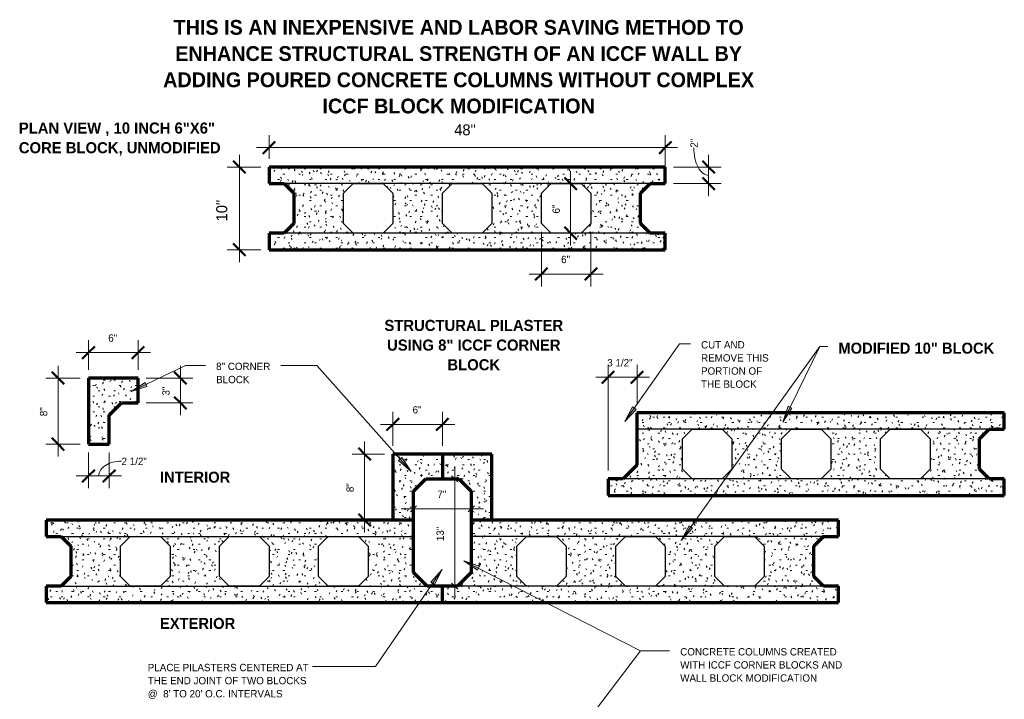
# Model space of a CAD drawing. Header units: inches. Extents: x -141 to 577, y 60 to 193.
# Tile 3 of 10: x -32 to 88, y 105 to 187. Entities that reach past the tile are written whole.
import ezdxf

# ---------------------------------------------------------------- set-up
doc = ezdxf.new("R2010")
doc.units = ezdxf.units.IN
doc.header["$MEASUREMENT"] = 0
doc.layers.add('A-ANNO-DIMS', color=1, linetype='Continuous')
for name, color, linetype, lineweight in [('A-ANNO-DIMS-16', 1, 'Continuous', 9), ('A-ANNO-TEXT', 2, 'Continuous', 9), ('A-DETL', 5, 'Continuous', 70), ('A-DETL-GENF', 3, 'Continuous', 9), ('A-DETL-HLIN', 3, 'Continuous', 70), ('A-DETL-MLIN', 3, 'Continuous', 30)]:
    doc.layers.add(name, color=color, linetype=linetype, lineweight=lineweight)
doc.dimstyles.new('Linear_-_1_16__SBT_1_256_', dxfattribs={"dimscale": 12, "dimtxt": 0.083333, "dimasz": 0.18, "dimexe": 0.125, "dimexo": 0.005208, "dimgap": 0.083333, "dimtad": 1, "dimtoh": 1, "dimdec": 8, "dimzin": 3, "dimdsep": 46, "dimlunit": 4, "dimtxsty": 'Standard', "dimtsz": 0.088388, "dimcen": 0.09, "dimdle": 0.125, "dimazin": 1, "dimtfac": 1, "dimtdec": 8, "dimtmove": 0, "dimatfit": 3, "dimfxl": 0, "dimtvp": 1, "dimtolj": 1, "dimtzin": 0, "dimarcsym": 0})
doc.dimstyles.new('Linear_-_1_16__SBT_INCH_INCREM', dxfattribs={"dimscale": 12, "dimtxt": 0.083333, "dimasz": 0.18, "dimexe": 0.083333, "dimexo": 0.005208, "dimgap": 0.083333, "dimtad": 1, "dimtoh": 1, "dimdec": 0, "dimzin": 1, "dimdsep": 46, "dimlunit": 5, "dimtxsty": 'Standard', "dimtsz": 0.044194, "dimcen": 0.09, "dimdle": 0.125, "dimazin": 0, "dimtfac": 1, "dimtdec": 0, "dimtmove": 0, "dimatfit": 3, "dimfxl": 0, "dimtvp": 1, "dimtolj": 1, "dimtzin": 0, "dimarcsym": 0})
doc.dimstyles.new('Linear_-_3_32__SBT_INCH_INCREM_TO_1_2_', dxfattribs={"dimscale": 12, "dimtxt": 0.125, "dimasz": 0.18, "dimexe": 0.125, "dimexo": 0.005208, "dimgap": 0.083333, "dimtad": 1, "dimtoh": 1, "dimdec": 0, "dimzin": 1, "dimdsep": 46, "dimlunit": 5, "dimtxsty": 'Standard', "dimtsz": 0.088388, "dimcen": 0.09, "dimdle": 0.125, "dimazin": 0, "dimtfac": 1, "dimtdec": 0, "dimtmove": 0, "dimatfit": 3, "dimfxl": 0, "dimtvp": 1, "dimtolj": 1, "dimtzin": 0, "dimarcsym": 0})
pattern_1 = [(0, (113.582, 0), (2.56, 0.64), [0.211, -1.709, 0.211, -1.709, -10.24]), (0, (113.582, 0), (2.56, 0.64), [-3.84, 0.211, -3.629, 0.211, -1.709, -4.48]), (0, (113.582, 0), (2.56, 0.64), [-9.6, 0.211, -1.069, 0.211, -2.989]), (120, (114.542, 0.32), (-1.8342563, 1.897025), [0.211, -1.709, 0.211, -1.709, -10.24]), (120, (114.542, 0.32), (-1.8342563, 1.897025), [-3.84, 0.211, -3.629, 0.211, -1.709, -4.48]), (120, (114.542, 0.32), (-1.8342563, 1.897025), [-9.6, 0.211, -1.069, 0.211, -2.989]), (240, (114.862, 1.6), (-0.7257437, -2.537025), [0.211, -1.709, 0.211, -1.709, -10.24]), (240, (114.862, 1.6), (-0.7257437, -2.537025), [-3.84, 0.211, -3.629, 0.211, -1.709, -4.48]), (240, (114.862, 1.6), (-0.7257437, -2.537025), [-9.6, 0.211, -1.069, 0.211, -2.989])]

# ---------------------------------------------------------------- blocks, each defined once
blk = doc.blocks.new('DIMBLOCK10-STRU__ ICCF BLK0')
at = {"layer": 'A-ANNO-DIMS-16'}
for p, q in [((-4.97, 170.68), (-4.97, 157.68)), ((-2.38, 169.18), (-6.47, 169.18)), ((-4.97, 169.18), (-2.38, 169.18)), ((-2.38, 159.18), (-6.47, 159.18)), ((-4.97, 159.18), (-2.38, 159.18))]:
    blk.add_line(p, q, dxfattribs=at)
at = {"layer": 'A-ANNO-DIMS-16', "lineweight": 50}
for p, q in [((-4.97, 169.18), (-5.72, 169.93)), ((-4.97, 169.18), (-4.22, 168.43)), ((-4.97, 159.18), (-5.72, 159.93)), ((-4.97, 159.18), (-4.22, 158.43))]:
    blk.add_line(p, q, dxfattribs=at)
at = {"layer": 'A-ANNO-DIMS-16', "color": 0, "insert": (-7.78, 162.6), "char_height": 1.3341, "width": 3.7714, "attachment_point": 1, "rotation": 90, "line_spacing_factor": 1.070803}
blk.add_mtext('\\fStylus BT|b0|i0|c0|p34|;10"', dxfattribs=at)
blk = doc.blocks.new('DIMBLOCK11-STRU__ ICCF BLK0')
at = {"layer": 'A-ANNO-DIMS-16'}
for p, q in [((-1.38, 170.18), (-1.38, 173.05)), ((46.62, 168.18), (46.62, 173.05)), ((-2.88, 171.55), (48.12, 171.55)), ((-1.38, 171.55), (-1.38, 170.18)), ((46.62, 171.55), (46.62, 168.18))]:
    blk.add_line(p, q, dxfattribs=at)
at = {"layer": 'A-ANNO-DIMS-16', "lineweight": 50}
for p, q in [((-1.38, 171.55), (-0.63, 172.3)), ((46.62, 171.55), (47.37, 172.3)), ((-1.38, 171.55), (-2.13, 170.8)), ((46.62, 171.55), (45.87, 170.8))]:
    blk.add_line(p, q, dxfattribs=at)
at = {"layer": 'A-ANNO-DIMS-16', "color": 0, "insert": (21.05, 174.36), "char_height": 1.3341, "width": 3.7714, "attachment_point": 1, "line_spacing_factor": 1.070803}
blk.add_mtext('\\fStylus BT|b0|i0|c0|p34|;48"', dxfattribs=at)
blk = doc.blocks.new('DIMBLOCK14-STRU__ ICCF BLK0')
at = {"layer": 'A-ANNO-DIMS-16', "lineweight": 50}
for p, q in [((10.19, 134.43), (9.44, 135.18)), ((10.19, 134.43), (10.94, 133.68)), ((10.19, 126.43), (9.44, 127.18)), ((10.19, 126.43), (10.94, 125.68))]:
    blk.add_line(p, q, dxfattribs=at)
at = {"layer": 'A-ANNO-DIMS-16'}
for p, q in [((10.19, 124.93), (10.19, 135.93)), ((12.62, 134.43), (8.69, 134.43)), ((10.19, 134.43), (12.62, 134.43)), ((12.62, 126.43), (8.69, 126.43)), ((10.19, 126.43), (12.62, 126.43))]:
    blk.add_line(p, q, dxfattribs=at)
at = {"layer": 'A-ANNO-DIMS-16', "color": 0, "insert": (7.99, 129.81), "char_height": 0.8894, "width": 1.4667, "attachment_point": 1, "rotation": 90, "line_spacing_factor": 1.070803}
blk.add_mtext('\\fStylus BT|b0|i0|c0|p34|;8"', dxfattribs=at)
blk = doc.blocks.new('DIMBLOCK15-STRU__ ICCF BLK0')
at = {"layer": 'A-ANNO-DIMS-16'}
for p, q in [((13.62, 135.43), (13.62, 139.52)), ((19.62, 135.43), (19.62, 139.52)), ((12.12, 138.02), (21.12, 138.02)), ((13.62, 138.02), (13.62, 135.43)), ((19.62, 138.02), (19.62, 135.43))]:
    blk.add_line(p, q, dxfattribs=at)
at = {"layer": 'A-ANNO-DIMS-16', "lineweight": 50}
for p, q in [((13.62, 138.02), (14.37, 138.77)), ((19.62, 138.02), (20.37, 138.77)), ((13.62, 138.02), (12.87, 137.27)), ((19.62, 138.02), (18.87, 137.27))]:
    blk.add_line(p, q, dxfattribs=at)
at = {"layer": 'A-ANNO-DIMS-16', "color": 0, "insert": (16.01, 140.23), "char_height": 0.8894, "width": 1.4667, "attachment_point": 1, "line_spacing_factor": 1.070803}
blk.add_mtext('\\fStylus BT|b0|i0|c0|p34|;6"', dxfattribs=at)
blk = doc.blocks.new('DIMBLOCK16-STRU__ ICCF BLK0')
at = {"layer": 'A-ANNO-DIMS-16'}
for p, q in [((51.88, 170.68), (51.88, 165.68)), ((47.62, 169.18), (53.38, 169.18)), ((51.88, 169.18), (47.62, 169.18)), ((47.62, 167.18), (53.38, 167.18)), ((51.88, 167.18), (47.62, 167.18))]:
    blk.add_line(p, q, dxfattribs=at)
at = {"layer": 'A-ANNO-DIMS-16', "lineweight": 50}
for p, q in [((51.88, 169.18), (51.13, 169.93)), ((51.88, 169.18), (52.63, 168.43)), ((51.88, 167.18), (51.13, 167.93)), ((51.88, 167.18), (52.63, 166.43))]:
    blk.add_line(p, q, dxfattribs=at)
at = {"layer": 'A-ANNO-DIMS-16'}
blk.add_ellipse((51.88, 171.53), major_axis=(0, 3.35), ratio=0.535365, start_param=1.570796, end_param=3.141593, dxfattribs=at)
at = {"layer": 'A-ANNO-DIMS-16', "color": 0, "insert": (49.67, 171.53), "char_height": 0.8894, "width": 1.4667, "attachment_point": 1, "rotation": 90, "line_spacing_factor": 1.070803}
blk.add_mtext('\\fStylus BT|b0|i0|c0|p34|;2"', dxfattribs=at)
blk = doc.blocks.new('DIMBLOCK17-STRU__ ICCF BLK0')
at = {"layer": 'A-ANNO-DIMS-16'}
for p, q in [((35.16, 168.68), (35.16, 159.68)), ((35.22, 167.18), (33.66, 167.18)), ((35.16, 167.18), (35.22, 167.18)), ((35.22, 161.18), (33.66, 161.18)), ((35.16, 161.18), (35.22, 161.18))]:
    blk.add_line(p, q, dxfattribs=at)
at = {"layer": 'A-ANNO-DIMS-16', "lineweight": 50}
for p, q in [((35.16, 167.18), (34.41, 167.93)), ((35.16, 167.18), (35.91, 166.43)), ((35.16, 161.18), (34.41, 161.93)), ((35.16, 161.18), (35.91, 160.43))]:
    blk.add_line(p, q, dxfattribs=at)
at = {"layer": 'A-ANNO-DIMS-16', "color": 0, "insert": (32.96, 163.56), "char_height": 0.8894, "width": 1.4667, "attachment_point": 1, "rotation": 90, "line_spacing_factor": 1.070803}
blk.add_mtext('\\fStylus BT|b0|i0|c0|p34|;6"', dxfattribs=at)
blk = doc.blocks.new('DIMBLOCK18-STRU__ ICCF BLK0')
at = {"layer": 'A-ANNO-DIMS-16'}
for p, q in [((31.62, 161.35), (31.62, 154.73)), ((31.62, 156.23), (31.62, 161.35)), ((37.62, 161.35), (37.62, 154.73)), ((37.62, 156.23), (37.62, 161.35)), ((30.12, 156.23), (39.12, 156.23))]:
    blk.add_line(p, q, dxfattribs=at)
at = {"layer": 'A-ANNO-DIMS-16', "lineweight": 50}
for p, q in [((31.62, 156.23), (32.37, 156.98)), ((37.62, 156.23), (38.37, 156.98)), ((31.62, 156.23), (30.87, 155.48)), ((37.62, 156.23), (36.87, 155.48))]:
    blk.add_line(p, q, dxfattribs=at)
at = {"layer": 'A-ANNO-DIMS-16', "color": 0, "insert": (34.01, 158.44), "char_height": 0.8894, "width": 1.4667, "attachment_point": 1, "line_spacing_factor": 1.070803}
blk.add_mtext('\\fStylus BT|b0|i0|c0|p34|;6"', dxfattribs=at)
blk = doc.blocks.new('DIMBLOCK19-STRU__ ICCF BLK0')
at = {"layer": 'A-ANNO-DIMS-16'}
for p, q in [((39.7, 132.42), (39.7, 145.22)), ((43.2, 140.42), (43.2, 145.22)), ((38.2, 143.72), (44.7, 143.72)), ((39.7, 143.72), (39.7, 132.42)), ((43.2, 143.72), (43.2, 140.42))]:
    blk.add_line(p, q, dxfattribs=at)
at = {"layer": 'A-ANNO-DIMS-16', "lineweight": 50}
for p, q in [((39.7, 143.72), (40.45, 144.47)), ((43.2, 143.72), (43.95, 144.47)), ((39.7, 143.72), (38.95, 142.97)), ((43.2, 143.72), (42.45, 142.97))]:
    blk.add_line(p, q, dxfattribs=at)
at = {"layer": 'A-ANNO-DIMS-16', "color": 0, "insert": (39.6, 145.93), "char_height": 0.8894, "width": 4.4381, "attachment_point": 1, "line_spacing_factor": 1.070803}
blk.add_mtext('\\fStylus BT|b0|i0|c0|p34|;3 1/2"', dxfattribs=at)
blk = doc.blocks.new('DIMBLOCK21-STRU__ ICCF BLK0')
at = {"layer": 'A-ANNO-DIMS-16'}
for p, q in [((21.12, 116.93), (21.12, 132.93)), ((20.62, 131.43), (22.12, 131.43)), ((21.12, 131.43), (20.62, 131.43)), ((21.12, 131.43), (20.74, 131.8)), ((21.12, 131.43), (21.49, 131.05)), ((20.63, 118.43), (22.12, 118.43)), ((21.12, 118.43), (20.63, 118.43)), ((21.12, 118.43), (20.74, 118.8)), ((21.12, 118.43), (21.49, 118.05))]:
    blk.add_line(p, q, dxfattribs=at)
at = {"layer": 'A-ANNO-DIMS-16', "color": 0, "insert": (18.91, 123.88), "char_height": 0.8894, "width": 2.5143, "attachment_point": 1, "rotation": 90, "line_spacing_factor": 1.070803}
blk.add_mtext('\\fStylus BT|b0|i0|c0|p34|;13"', dxfattribs=at)
blk = doc.blocks.new('DIMBLOCK23-STRU__ ICCF BLK0')
at = {"layer": 'A-ANNO-DIMS-16'}
for p, q in [((14.62, 127.78), (24.62, 127.78)), ((16.12, 127.78), (15.75, 127.41)), ((16.12, 127.31), (16.12, 128.78)), ((16.12, 127.78), (16.5, 128.16)), ((16.12, 127.78), (16.12, 127.31)), ((23.12, 127.78), (22.75, 127.41)), ((23.12, 127.31), (23.12, 128.78)), ((23.12, 127.78), (23.5, 128.16)), ((23.12, 127.78), (23.12, 127.31))]:
    blk.add_line(p, q, dxfattribs=at)
at = {"layer": 'A-ANNO-DIMS-16', "color": 0, "insert": (19.01, 129.99), "char_height": 0.8894, "width": 1.4667, "attachment_point": 1, "line_spacing_factor": 1.070803}
blk.add_mtext('\\fStylus BT|b0|i0|c0|p34|;7"', dxfattribs=at)
blk = doc.blocks.new('DIMBLOCK25-STRU__ ICCF BLK0')
at = {"layer": 'A-ANNO-DIMS-16', "lineweight": 50}
for p, q in [((-26.94, 143.62), (-27.69, 144.37)), ((-26.94, 143.62), (-26.19, 142.87)), ((-26.94, 135.62), (-27.69, 136.37)), ((-26.94, 135.62), (-26.19, 134.87))]:
    blk.add_line(p, q, dxfattribs=at)
at = {"layer": 'A-ANNO-DIMS-16'}
for p, q in [((-26.94, 134.12), (-26.94, 145.12)), ((-24.25, 143.62), (-28.44, 143.62)), ((-26.94, 143.62), (-24.25, 143.62)), ((-24.25, 135.62), (-28.44, 135.62)), ((-26.94, 135.62), (-24.25, 135.62))]:
    blk.add_line(p, q, dxfattribs=at)
at = {"layer": 'A-ANNO-DIMS-16', "color": 0, "insert": (-29.14, 139.01), "char_height": 0.8894, "width": 1.4667, "attachment_point": 1, "rotation": 90, "line_spacing_factor": 1.070803}
blk.add_mtext('\\fStylus BT|b0|i0|c0|p34|;8"', dxfattribs=at)
blk = doc.blocks.new('DIMBLOCK26-STRU__ ICCF BLK0')
at = {"layer": 'A-ANNO-DIMS-16'}
for p, q in [((-23.25, 134.62), (-23.25, 130.28)), ((-23.25, 131.78), (-23.25, 134.62)), ((-20.75, 134.62), (-20.75, 130.28)), ((-20.75, 131.78), (-20.75, 134.62)), ((-24.75, 131.78), (-19.25, 131.78))]:
    blk.add_line(p, q, dxfattribs=at)
at = {"layer": 'A-ANNO-DIMS-16', "lineweight": 50}
for p, q in [((-23.25, 131.78), (-22.5, 132.53)), ((-20.75, 131.78), (-20, 132.53)), ((-23.25, 131.78), (-24, 131.03)), ((-20.75, 131.78), (-21.5, 131.03))]:
    blk.add_line(p, q, dxfattribs=at)
at = {"layer": 'A-ANNO-DIMS-16'}
blk.add_ellipse((-19.25, 131.78), major_axis=(2.75, 0), ratio=0.652537, start_param=1.570796, end_param=3.141593, dxfattribs=at)
at = {"layer": 'A-ANNO-DIMS-16', "color": 0, "insert": (-19.25, 133.99), "char_height": 0.8894, "width": 4.4381, "attachment_point": 1, "line_spacing_factor": 1.070803}
blk.add_mtext('\\fStylus BT|b0|i0|c0|p34|;2 1/2"', dxfattribs=at)
blk = doc.blocks.new('DIMBLOCK27-STRU__ ICCF BLK0')
at = {"layer": 'A-ANNO-DIMS-16', "lineweight": 50}
for p, q in [((-12.12, 143.62), (-12.87, 144.37)), ((-12.12, 143.62), (-11.37, 142.87)), ((-12.12, 140.62), (-12.87, 141.37)), ((-12.12, 140.62), (-11.37, 139.87))]:
    blk.add_line(p, q, dxfattribs=at)
at = {"layer": 'A-ANNO-DIMS-16'}
for p, q in [((-12.12, 139.12), (-12.12, 145.12)), ((-16.25, 143.62), (-10.62, 143.62)), ((-12.12, 143.62), (-16.25, 143.62)), ((-16.25, 140.62), (-10.62, 140.62)), ((-12.12, 140.62), (-16.25, 140.62))]:
    blk.add_line(p, q, dxfattribs=at)
at = {"layer": 'A-ANNO-DIMS-16', "color": 0, "insert": (-14.32, 141.51), "char_height": 0.8894, "width": 1.4667, "attachment_point": 1, "rotation": 90, "line_spacing_factor": 1.070803}
blk.add_mtext('\\fStylus BT|b0|i0|c0|p34|;3"', dxfattribs=at)
blk = doc.blocks.new('DIMBLOCK28-STRU__ ICCF BLK0')
at = {"layer": 'A-ANNO-DIMS-16'}
for p, q in [((-23.25, 144.62), (-23.25, 148.21)), ((-17.25, 144.62), (-17.25, 148.21)), ((-24.75, 146.71), (-15.75, 146.71)), ((-23.25, 146.71), (-23.25, 144.62)), ((-17.25, 146.71), (-17.25, 144.62))]:
    blk.add_line(p, q, dxfattribs=at)
at = {"layer": 'A-ANNO-DIMS-16', "lineweight": 50}
for p, q in [((-23.25, 146.71), (-22.5, 147.46)), ((-17.25, 146.71), (-16.5, 147.46)), ((-23.25, 146.71), (-24, 145.96)), ((-17.25, 146.71), (-18, 145.96))]:
    blk.add_line(p, q, dxfattribs=at)
at = {"layer": 'A-ANNO-DIMS-16', "color": 0, "insert": (-20.86, 148.92), "char_height": 0.8894, "width": 1.4667, "attachment_point": 1, "line_spacing_factor": 1.070803}
blk.add_mtext('\\fStylus BT|b0|i0|c0|p34|;6"', dxfattribs=at)

msp = doc.modelspace()

# ---------------------------------------------------------------- hatches: boundary and pattern name
at = {"layer": 'A-ANNO-TEXT'}
for points in [[(-16.17359853, 142.62290362), (-16.40193456, 143.09743574), (-18.08998122, 141.9929775)], [(43.10087017, 139.84096281), (42.66947117, 140.14297768), (41.73815529, 138.35356989)], [(61.97821641, 139.98569299), (61.50555579, 140.2178783), (60.86007486, 138.3066787)], [(14.71355534, 133.99345032), (14.32040358, 133.64309368), (15.84759089, 132.32512994)], [(49.92833871, 125.43653188), (49.50006025, 125.74295585), (48.55043894, 123.96319494)], [(23.88091297, 120.35910818), (24.12003227, 120.82829902), (22.2185435, 121.5018493)], [(18.2414257, 118.92414884), (18.67533575, 118.62575288), (19.5916519, 120.42288789)]]:
    msp.add_hatch(color=7, dxfattribs=at).paths.add_polyline_path(points, flags=0)
at = {"layer": 'A-DETL-GENF'}
h = msp.add_hatch(dxfattribs=at)
h.set_pattern_fill('FP2_2', style=0, pattern_type=2)
h.set_pattern_definition(pattern_1)
h.paths.add_polyline_path([(-1.37564928, 169.17590876), (-1.37564928, 167.17590876), (0.45167384, 167.17590876), (1.62324671, 166.00433589), (1.62324671, 162.34748164), (0.45167384, 161.17590876), (-1.37564928, 161.17590876), (-1.37564928, 159.17590876), (46.62435072, 159.17590876), (46.62435072, 161.17590876), (44.79592359, 161.17590876), (43.62435072, 162.34748164), (43.62435072, 166.00433589), (44.79592359, 167.17590876), (46.62435072, 167.17590876), (46.62435072, 169.17590876)], flags=0)
h.paths.add_polyline_path([(36.45277784, 167.17590876), (37.62435072, 166.00433589), (37.62435072, 162.34748164), (36.45277784, 161.17590876), (32.79592359, 161.17590876), (31.62435072, 162.34748164), (31.62435072, 166.00433589), (32.79592359, 167.17590876)], flags=0)
h.paths.add_polyline_path([(24.45277784, 167.17590876), (25.62435072, 166.00433589), (25.62435072, 162.34748164), (24.45277784, 161.17590876), (20.79592359, 161.17590876), (19.62435072, 162.34748164), (19.62435072, 166.00433589), (20.79592359, 167.17590876)], flags=0)
h.paths.add_polyline_path([(12.45277784, 167.17590876), (13.62435072, 166.00433589), (13.62435072, 162.34748164), (12.45277784, 161.17590876), (8.79592359, 161.17590876), (7.62435072, 162.34748164), (7.62435072, 166.00433589), (8.79592359, 167.17590876)], flags=0)
h = msp.add_hatch(dxfattribs=at)
h.set_pattern_fill('FP2_2', style=0, pattern_type=2)
h.set_pattern_definition(pattern_1)
h.paths.add_polyline_path([(-17.24688688, 143.6189408), (-23.24688688, 143.6189408), (-23.24688688, 135.6189408), (-20.74688688, 135.6189408), (-20.74688688, 139.1189408), (-19.24688688, 140.6189408), (-17.24688688, 140.6189408)], flags=0)
h = msp.add_hatch(dxfattribs=at)
h.set_pattern_fill('FP2_2', style=0, pattern_type=2)
h.set_pattern_definition(pattern_1)
h.paths.add_polyline_path([(43.19859999, 139.42285323), (43.19859999, 133.0944261), (41.52702712, 131.42285323), (39.699704, 131.42285323), (39.699704, 129.42285323), (87.699704, 129.42285323), (87.699704, 131.42285323), (85.87127687, 131.42285323), (84.699704, 132.5944261), (84.699704, 136.25128035), (85.87127687, 137.42285323), (87.699704, 137.42285323), (87.699704, 139.42285323)], flags=0)
h.paths.add_polyline_path([(77.52813112, 137.42285323), (78.699704, 136.25128035), (78.699704, 132.5944261), (77.52813112, 131.42285323), (73.87127687, 131.42285323), (72.699704, 132.5944261), (72.699704, 136.25128035), (73.87127687, 137.42285323)], flags=0)
h.paths.add_polyline_path([(65.52813112, 137.42285323), (66.699704, 136.25128035), (66.699704, 132.5944261), (65.52813112, 131.42285323), (61.87127687, 131.42285323), (60.699704, 132.5944261), (60.699704, 136.25128035), (61.87127687, 137.42285323)], flags=0)
h.paths.add_polyline_path([(53.52813112, 137.42285323), (54.699704, 136.25128035), (54.699704, 132.5944261), (53.52813112, 131.42285323), (49.87127687, 131.42285323), (48.699704, 132.5944261), (48.699704, 136.25128035), (49.87127687, 137.42285323)], flags=0)
h = msp.add_hatch(dxfattribs=at)
h.set_pattern_fill('FP2_2', style=0, pattern_type=2)
h.set_pattern_definition(pattern_1)
h.paths.add_polyline_path([(19.62435072, 134.42590876), (13.62435072, 134.42590876), (13.62435072, 126.42590876), (16.12435072, 126.42590876), (16.12435072, 129.92590876), (17.62435072, 131.42590876), (19.62435072, 131.42590876)], flags=0)
h = msp.add_hatch(dxfattribs=at)
h.set_pattern_fill('FP2_2', style=0, pattern_type=2)
h.set_pattern_definition(pattern_1)
h.paths.add_polyline_path([(19.62435072, 134.42590876), (19.62435072, 131.42590876), (21.62435072, 131.42590876), (23.12435072, 129.92590876), (23.12435072, 126.42590876), (25.62435072, 126.42590876), (25.62435072, 134.42590876)], flags=0)
h = msp.add_hatch(dxfattribs=at)
h.set_pattern_fill('FP2_2', style=0, pattern_type=2)
h.set_pattern_definition(pattern_1)
h.paths.add_polyline_path([(16.12655872, 126.42590876), (-28.37454528, 126.42590876), (-28.37454528, 124.42590876), (-26.54611816, 124.42590876), (-25.37454528, 123.25433589), (-25.37454528, 119.59748164), (-26.54611816, 118.42590876), (-28.37454528, 118.42590876), (-28.37454528, 116.42590876), (19.62545472, 116.42590876), (19.62545472, 118.42590876), (17.7981316, 118.42590876), (16.12655872, 120.09748164)], flags=0)
h.paths.add_polyline_path([(-18.20297241, 124.42590876), (-14.54611816, 124.42590876), (-13.37454528, 123.25433589), (-13.37454528, 119.59748164), (-14.54611816, 118.42590876), (-18.20297241, 118.42590876), (-19.37454528, 119.59748164), (-19.37454528, 123.25433589)], flags=0)
h.paths.add_polyline_path([(-6.20297241, 124.42590876), (-2.54611816, 124.42590876), (-1.37454528, 123.25433589), (-1.37454528, 119.59748164), (-2.54611816, 118.42590876), (-6.20297241, 118.42590876), (-7.37454528, 119.59748164), (-7.37454528, 123.25433589)], flags=0)
h.paths.add_polyline_path([(5.79702759, 124.42590876), (9.45388184, 124.42590876), (10.62545472, 123.25433589), (10.62545472, 119.59748164), (9.45388184, 118.42590876), (5.79702759, 118.42590876), (4.62545472, 119.59748164), (4.62545472, 123.25433589)], flags=0)
h = msp.add_hatch(dxfattribs=at)
h.set_pattern_fill('FP2_2', style=0, pattern_type=2)
h.set_pattern_definition(pattern_1)
h.paths.add_polyline_path([(23.12435072, 126.42590876), (23.12435072, 120.09748164), (21.45277784, 118.42590876), (19.62545472, 118.42590876), (19.62545472, 116.42590876), (67.62545472, 116.42590876), (67.62545472, 118.42590876), (65.79702759, 118.42590876), (64.62545472, 119.59748164), (64.62545472, 123.25433589), (65.79702759, 124.42590876), (67.62545472, 124.42590876), (67.62545472, 126.42590876)], flags=0)
h.paths.add_polyline_path([(57.45388184, 124.42590876), (58.62545472, 123.25433589), (58.62545472, 119.59748164), (57.45388184, 118.42590876), (53.79702759, 118.42590876), (52.62545472, 119.59748164), (52.62545472, 123.25433589), (53.79702759, 124.42590876)], flags=0)
h.paths.add_polyline_path([(45.45388184, 124.42590876), (46.62545472, 123.25433589), (46.62545472, 119.59748164), (45.45388184, 118.42590876), (41.79702759, 118.42590876), (40.62545472, 119.59748164), (40.62545472, 123.25433589), (41.79702759, 124.42590876)], flags=0)
h.paths.add_polyline_path([(33.45388184, 124.42590876), (34.62545472, 123.25433589), (34.62545472, 119.59748164), (33.45388184, 118.42590876), (29.79702759, 118.42590876), (28.62545472, 119.59748164), (28.62545472, 123.25433589), (29.79702759, 124.42590876)], flags=0)

# ---------------------------------------------------------------- linework, layer by layer
at = {"layer": 'A-ANNO-TEXT', "color": 7}
for p, q in [((41.73815529, 138.35356989), (48.3414874, 147.78579018)), ((48.3414874, 147.78579018), (49.67887112, 147.78579018)), ((48.55043894, 123.96319494), (65.34457266, 147.43579018)), ((60.86007486, 138.3066787), (65.34457266, 147.43579018)), ((65.34457266, 147.43579018), (66.31931879, 147.43579018)), ((65.34457266, 147.43579018), (66.31931879, 147.43579018)), ((-18.08998122, 141.9929775), (-11.49527718, 145.16622644)), ((-11.49527718, 145.16622644), (-9.07112888, 145.16622644)), ((2.80322072, 145.16622644), (0.06887112, 145.16622644)), ((4.40426588, 145.16622644), (2.80322072, 145.16622644)), ((15.84759089, 132.32512994), (4.40426588, 145.16622644)), ((-16.40193456, 143.09743574), (-18.08998122, 141.9929775)), ((-18.08998122, 141.9929775), (-16.17359853, 142.62290362)), ((-16.17359853, 142.62290362), (-16.40193456, 143.09743574)), ((42.66947117, 140.14297768), (41.73815529, 138.35356989)), ((41.73815529, 138.35356989), (43.10087017, 139.84096281)), ((43.10087017, 139.84096281), (42.66947117, 140.14297768)), ((61.50555579, 140.2178783), (60.86007486, 138.3066787)), ((60.86007486, 138.3066787), (61.97821641, 139.98569299)), ((61.97821641, 139.98569299), (61.50555579, 140.2178783)), ((14.71355534, 133.99345032), (14.32040358, 133.64309368)), ((14.32040358, 133.64309368), (15.84759089, 132.32512994)), ((15.84759089, 132.32512994), (14.71355534, 133.99345032)), ((49.50006025, 125.74295585), (48.55043894, 123.96319494)), ((48.55043894, 123.96319494), (49.92833871, 125.43653188)), ((49.92833871, 125.43653188), (49.50006025, 125.74295585)), ((24.12003227, 120.82829902), (22.2185435, 121.5018493)), ((22.2185435, 121.5018493), (23.88091297, 120.35910818)), ((22.2185435, 121.5018493), (43.60962916, 110.60005632)), ((23.88091297, 120.35910818), (24.12003227, 120.82829902)), ((19.5916519, 120.42288789), (11.52718515, 108.69600941)), ((19.5916519, 120.42288789), (18.2414257, 118.92414884)), ((18.67533575, 118.62575288), (19.5916519, 120.42288789)), ((18.2414257, 118.92414884), (18.67533575, 118.62575288)), ((23.48133739, 84.08247416), (43.60962916, 110.60005632)), ((43.60962916, 110.60005632), (47.15463256, 110.60005632)), ((43.60962916, 110.60005632), (47.15463256, 110.60005632)), ((5.53297644, 108.69600941), (3.89632832, 108.69600941)), ((11.52718515, 108.69600941), (5.53297644, 108.69600941))]:
    msp.add_line(p, q, dxfattribs=at)
at = {"layer": 'A-DETL'}
for p, q in [((-1.37564928, 167.17590876), (0.45167384, 167.17590876)), ((0.45167384, 167.17590876), (1.62324671, 166.00433589)), ((43.62435072, 166.00433589), (44.79592359, 167.17590876)), ((44.79592359, 167.17590876), (46.62435072, 167.17590876)), ((1.62324671, 166.00433589), (1.62324671, 162.34748164)), ((43.62435072, 162.34748164), (43.62435072, 166.00433589)), ((1.62324671, 162.34748164), (0.45167384, 161.17590876)), ((44.79592359, 161.17590876), (43.62435072, 162.34748164)), ((0.45167384, 161.17590876), (-1.37564928, 161.17590876)), ((46.62435072, 161.17590876), (44.79592359, 161.17590876)), ((43.19859999, 139.42285323), (43.19859999, 133.0944261)), ((84.699704, 136.25128035), (85.87127687, 137.42285323)), ((85.87127687, 137.42285323), (87.699704, 137.42285323)), ((84.699704, 132.5944261), (84.699704, 136.25128035)), ((43.19859999, 133.0944261), (41.52702712, 131.42285323)), ((85.87127687, 131.42285323), (84.699704, 132.5944261)), ((41.52702712, 131.42285323), (39.699704, 131.42285323)), ((87.699704, 131.42285323), (85.87127687, 131.42285323)), ((16.12655872, 120.09748164), (16.12655872, 126.42590876)), ((23.12435072, 126.42590876), (23.12435072, 120.09748164)), ((-28.37454528, 124.42590876), (-26.54611816, 124.42590876)), ((-26.54611816, 124.42590876), (-25.37454528, 123.25433589)), ((64.62545472, 123.25433589), (65.79702759, 124.42590876)), ((65.79702759, 124.42590876), (67.62545472, 124.42590876)), ((-25.37454528, 123.25433589), (-25.37454528, 119.59748164)), ((64.62545472, 119.59748164), (64.62545472, 123.25433589)), ((-25.37454528, 119.59748164), (-26.54611816, 118.42590876)), ((17.7981316, 118.42590876), (16.12655872, 120.09748164)), ((23.12435072, 120.09748164), (21.45277784, 118.42590876)), ((65.79702759, 118.42590876), (64.62545472, 119.59748164)), ((-26.54611816, 118.42590876), (-28.37454528, 118.42590876)), ((19.62545472, 118.42590876), (17.7981316, 118.42590876)), ((21.45277784, 118.42590876), (19.62545472, 118.42590876)), ((67.62545472, 118.42590876), (65.79702759, 118.42590876))]:
    msp.add_line(p, q, dxfattribs=at)
at = {"layer": 'A-DETL', "lineweight": 30}
for p, q in [((7.62435072, 166.00433589), (8.79592359, 167.17590876)), ((8.79592359, 167.17590876), (12.45277784, 167.17590876)), ((12.45277784, 167.17590876), (13.62435072, 166.00433589)), ((19.62435072, 166.00433589), (20.79592359, 167.17590876)), ((20.79592359, 167.17590876), (24.45277784, 167.17590876)), ((24.45277784, 167.17590876), (25.62435072, 166.00433589)), ((31.62435072, 166.00433589), (32.79592359, 167.17590876)), ((32.79592359, 167.17590876), (36.45277784, 167.17590876)), ((36.45277784, 167.17590876), (37.62435072, 166.00433589)), ((7.62435072, 162.34748164), (7.62435072, 166.00433589)), ((13.62435072, 166.00433589), (13.62435072, 162.34748164)), ((19.62435072, 162.34748164), (19.62435072, 166.00433589)), ((25.62435072, 166.00433589), (25.62435072, 162.34748164)), ((31.62435072, 162.34748164), (31.62435072, 166.00433589)), ((37.62435072, 166.00433589), (37.62435072, 162.34748164)), ((8.79592359, 161.17590876), (7.62435072, 162.34748164)), ((13.62435072, 162.34748164), (12.45277784, 161.17590876)), ((20.79592359, 161.17590876), (19.62435072, 162.34748164)), ((25.62435072, 162.34748164), (24.45277784, 161.17590876)), ((32.79592359, 161.17590876), (31.62435072, 162.34748164)), ((37.62435072, 162.34748164), (36.45277784, 161.17590876)), ((12.45277784, 161.17590876), (8.79592359, 161.17590876)), ((24.45277784, 161.17590876), (20.79592359, 161.17590876)), ((36.45277784, 161.17590876), (32.79592359, 161.17590876)), ((48.699704, 136.25128035), (49.87127687, 137.42285323)), ((49.87127687, 137.42285323), (53.52813112, 137.42285323)), ((53.52813112, 137.42285323), (54.699704, 136.25128035)), ((60.699704, 136.25128035), (61.87127687, 137.42285323)), ((61.87127687, 137.42285323), (65.52813112, 137.42285323)), ((65.52813112, 137.42285323), (66.699704, 136.25128035)), ((72.699704, 136.25128035), (73.87127687, 137.42285323)), ((73.87127687, 137.42285323), (77.52813112, 137.42285323)), ((77.52813112, 137.42285323), (78.699704, 136.25128035)), ((48.699704, 132.5944261), (48.699704, 136.25128035)), ((54.699704, 136.25128035), (54.699704, 132.5944261)), ((60.699704, 132.5944261), (60.699704, 136.25128035)), ((66.699704, 136.25128035), (66.699704, 132.5944261)), ((72.699704, 132.5944261), (72.699704, 136.25128035)), ((78.699704, 136.25128035), (78.699704, 132.5944261)), ((49.87127687, 131.42285323), (48.699704, 132.5944261)), ((54.699704, 132.5944261), (53.52813112, 131.42285323)), ((61.87127687, 131.42285323), (60.699704, 132.5944261)), ((66.699704, 132.5944261), (65.52813112, 131.42285323)), ((73.87127687, 131.42285323), (72.699704, 132.5944261)), ((78.699704, 132.5944261), (77.52813112, 131.42285323)), ((53.52813112, 131.42285323), (49.87127687, 131.42285323)), ((65.52813112, 131.42285323), (61.87127687, 131.42285323)), ((77.52813112, 131.42285323), (73.87127687, 131.42285323)), ((-19.37454528, 123.25433589), (-18.20297241, 124.42590876)), ((-18.20297241, 124.42590876), (-14.54611816, 124.42590876)), ((-14.54611816, 124.42590876), (-13.37454528, 123.25433589)), ((-7.37454528, 123.25433589), (-6.20297241, 124.42590876)), ((-6.20297241, 124.42590876), (-2.54611816, 124.42590876)), ((-2.54611816, 124.42590876), (-1.37454528, 123.25433589)), ((4.62545472, 123.25433589), (5.79702759, 124.42590876)), ((5.79702759, 124.42590876), (9.45388184, 124.42590876)), ((9.45388184, 124.42590876), (10.62545472, 123.25433589)), ((28.62545472, 123.25433589), (29.79702759, 124.42590876)), ((29.79702759, 124.42590876), (33.45388184, 124.42590876)), ((33.45388184, 124.42590876), (34.62545472, 123.25433589)), ((40.62545472, 123.25433589), (41.79702759, 124.42590876)), ((41.79702759, 124.42590876), (45.45388184, 124.42590876)), ((45.45388184, 124.42590876), (46.62545472, 123.25433589)), ((52.62545472, 123.25433589), (53.79702759, 124.42590876)), ((53.79702759, 124.42590876), (57.45388184, 124.42590876)), ((57.45388184, 124.42590876), (58.62545472, 123.25433589)), ((-19.37454528, 119.59748164), (-19.37454528, 123.25433589)), ((-13.37454528, 123.25433589), (-13.37454528, 119.59748164)), ((-7.37454528, 119.59748164), (-7.37454528, 123.25433589)), ((-1.37454528, 123.25433589), (-1.37454528, 119.59748164)), ((4.62545472, 119.59748164), (4.62545472, 123.25433589)), ((10.62545472, 123.25433589), (10.62545472, 119.59748164)), ((28.62545472, 119.59748164), (28.62545472, 123.25433589)), ((34.62545472, 123.25433589), (34.62545472, 119.59748164)), ((40.62545472, 119.59748164), (40.62545472, 123.25433589)), ((46.62545472, 123.25433589), (46.62545472, 119.59748164)), ((52.62545472, 119.59748164), (52.62545472, 123.25433589)), ((58.62545472, 123.25433589), (58.62545472, 119.59748164)), ((-18.20297241, 118.42590876), (-19.37454528, 119.59748164)), ((-13.37454528, 119.59748164), (-14.54611816, 118.42590876)), ((-6.20297241, 118.42590876), (-7.37454528, 119.59748164)), ((-1.37454528, 119.59748164), (-2.54611816, 118.42590876)), ((5.79702759, 118.42590876), (4.62545472, 119.59748164)), ((10.62545472, 119.59748164), (9.45388184, 118.42590876)), ((29.79702759, 118.42590876), (28.62545472, 119.59748164)), ((34.62545472, 119.59748164), (33.45388184, 118.42590876)), ((41.79702759, 118.42590876), (40.62545472, 119.59748164)), ((46.62545472, 119.59748164), (45.45388184, 118.42590876)), ((53.79702759, 118.42590876), (52.62545472, 119.59748164)), ((58.62545472, 119.59748164), (57.45388184, 118.42590876)), ((-14.54611816, 118.42590876), (-18.20297241, 118.42590876)), ((-2.54611816, 118.42590876), (-6.20297241, 118.42590876)), ((9.45388184, 118.42590876), (5.79702759, 118.42590876)), ((33.45388184, 118.42590876), (29.79702759, 118.42590876)), ((45.45388184, 118.42590876), (41.79702759, 118.42590876)), ((57.45388184, 118.42590876), (53.79702759, 118.42590876))]:
    msp.add_line(p, q, dxfattribs=at)
at = {"layer": 'A-DETL-HLIN'}
for p, q in [((-1.37564928, 169.17590876), (-1.37564928, 167.17590876)), ((46.62435072, 169.17590876), (-1.37564928, 169.17590876)), ((46.62435072, 167.17590876), (46.62435072, 169.17590876)), ((-1.37564928, 161.17590876), (-1.37564928, 159.17590876)), ((46.62435072, 159.17590876), (46.62435072, 161.17590876)), ((-1.37564928, 159.17590876), (46.62435072, 159.17590876)), ((-17.24688688, 143.6189408), (-23.24688688, 143.6189408)), ((-23.24688688, 143.6189408), (-23.24688688, 135.6189408)), ((-17.24688688, 140.6189408), (-17.24688688, 143.6189408)), ((-20.74688688, 139.1189408), (-19.24688688, 140.6189408)), ((-19.24688688, 140.6189408), (-17.24688688, 140.6189408)), ((-20.74688688, 135.6189408), (-20.74688688, 139.1189408)), ((87.699704, 139.42285323), (43.19859999, 139.42285323)), ((87.699704, 137.42285323), (87.699704, 139.42285323)), ((-23.24688688, 135.6189408), (-20.74688688, 135.6189408)), ((19.62435072, 134.42590876), (13.62435072, 134.42590876)), ((13.62435072, 134.42590876), (13.62435072, 126.42590876)), ((19.62435072, 134.42590876), (19.62435072, 131.42590876)), ((25.62435072, 134.42590876), (19.62435072, 134.42590876)), ((25.62435072, 126.42590876), (25.62435072, 134.42590876)), ((16.12435072, 129.92590876), (17.62435072, 131.42590876)), ((17.62435072, 131.42590876), (19.62435072, 131.42590876)), ((19.62435072, 131.42590876), (21.62435072, 131.42590876)), ((21.62435072, 131.42590876), (23.12435072, 129.92590876)), ((39.699704, 131.42285323), (39.699704, 129.42285323)), ((87.699704, 129.42285323), (87.699704, 131.42285323)), ((16.12435072, 126.42590876), (16.12435072, 129.92590876)), ((23.12435072, 129.92590876), (23.12435072, 126.42590876)), ((39.699704, 129.42285323), (87.699704, 129.42285323)), ((16.12655872, 126.42590876), (-28.37454528, 126.42590876)), ((-28.37454528, 126.42590876), (-28.37454528, 124.42590876)), ((67.62545472, 126.42590876), (23.12435072, 126.42590876)), ((67.62545472, 124.42590876), (67.62545472, 126.42590876)), ((-28.37454528, 118.42590876), (-28.37454528, 116.42590876)), ((19.62545472, 116.42590876), (19.62545472, 118.42590876)), ((67.62545472, 116.42590876), (67.62545472, 118.42590876)), ((-28.37454528, 116.42590876), (19.62545472, 116.42590876)), ((19.62545472, 116.42590876), (67.62545472, 116.42590876))]:
    msp.add_line(p, q, dxfattribs=at)
at = {"layer": 'A-DETL-MLIN'}
for p, q in [((46.62435072, 167.17590876), (-1.37564928, 167.17590876)), ((46.62435072, 161.17590876), (-1.37564928, 161.17590876)), ((87.699704, 137.42285323), (43.19859999, 137.42285323)), ((87.699704, 131.42285323), (39.699704, 131.42285323)), ((-28.37454528, 124.42590876), (16.12655872, 124.42590876)), ((67.62545472, 124.42590876), (23.12435072, 124.42590876)), ((-28.37454528, 118.42590876), (19.62545472, 118.42590876)), ((67.62545472, 118.42590876), (19.62545472, 118.42590876))]:
    msp.add_line(p, q, dxfattribs=at)

# ---------------------------------------------------------------- texts
at = {"layer": 'A-ANNO-TEXT', "color": 7}
for s, insert, char_height, width, attachment_point, line_spacing_factor in [('\\fStylus BT|b1|i0|c0|p34|;THIS IS AN INEXPENSIVE AND LABOR SAVING METHOD TO\\PENHANCE STRUCTURAL STRENGTH OF AN ICCF WALL BY\\PADDING POURED CONCRETE COLUMNS WITHOUT COMPLEX\\PICCF BLOCK MODIFICATION', (21.59240724, 187.00196658), 1.7912772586, 85.104, 2, 1.063354), ('\\fStylus BT|b1|i0|c0|p34|;PLAN VIEW , 10 INCH 6"X6"\\PCORE BLOCK, UNMODIFIED', (-31.69452209, 174.58192496), 1.3434579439, 29.484, 1, 1.063354), ('\\fStylus BT|b1|i0|c0|p34|;STRUCTURAL PILASTER\\PUSING 8" ICCF CORNER\\PBLOCK', (23.42716206, 150.676972), 1.3434579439, 25.416, 2, 1.063354), ('\\fStylus BT|b0|i0|c0|p34|;CUT AND\\PREMOVE THIS\\PPORTION OF\\PTHE BLOCK', (50.95887112, 148.10535701), 0.8894080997, 9.828, 1, 1.070803), ('\\fStylus BT|b1|i0|c0|p34|;MODIFIED 10" BLOCK', (67.59931879, 147.91514042), 1.3341121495, 23.346, 1, 1.070803), ('\\fStylus BT|b0|i0|c0|p34|;8" CORNER\\PBLOCK', (-7.79112888, 145.48579327), 0.8894080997, 7.896, 1, 1.070803), ('\\fStylus BT|b1|i0|c0|p34|;INTERIOR', (-14.59664311, 132.29075833), 1.3341121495, 9.846, 1, 1.070803), ('\\fStylus BT|b1|i0|c0|p34|;EXTERIOR', (-14.59664311, 114.57704399), 1.3341121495, 10.206, 1, 1.070803), ('\\fStylus BT|b0|i0|c0|p34|;CONCRETE COLUMNS CREATED\\PWITH ICCF CORNER BLOCKS AND\\PWALL BLOCK MODIFICATION', (48.43463256, 110.91962315), 0.8894080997, 23.568, 1, 1.070803), ("\\fStylus BT|b0|i0|c0|p34|;PLACE PILASTERS CENTERED AT\\PTHE END JOINT OF TWO BLOCKS\\P@  8' TO 20' O.C. INTERVALS", (-16.07367168, 109.01557624), 0.8894080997, 23.16, 1, 1.070803)]:
    msp.add_mtext(s, dxfattribs=dict(at, insert=insert, char_height=char_height, width=width, attachment_point=attachment_point, line_spacing_factor=line_spacing_factor))

# ---------------------------------------------------------------- dimensions: what is measured, and where the dimension line sits
at = {"layer": 'A-ANNO-DIMS', "lineweight": 9}
for base, p1, p2, dimstyle, picture, middle in [((46.62435072, 171.55324839), (-1.37564928, 169.17590876), (46.62435072, 167.17590876), 'Linear_-_3_32__SBT_INCH_INCREM_TO_1_2_', 'DIMBLOCK11-STRU__ ICCF BLK0', (22.62435072, 173.30324839)), ((37.6243507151, 156.2295778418), (31.6243507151, 162.3474816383), (37.6243507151, 162.3474816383), 'Linear_-_1_16__SBT_1_256_', 'DIMBLOCK18-STRU__ ICCF BLK0', (34.6243507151, 157.7295778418)), ((-17.2468868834, 146.7082264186), (-23.2468868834, 143.6189407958), (-17.2468868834, 143.6189407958), 'Linear_-_1_16__SBT_1_256_', 'DIMBLOCK28-STRU__ ICCF BLK0', (-20.2468868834, 148.2082264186)), ((43.1985999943, 143.7219589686), (39.6997039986, 131.4228532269), (43.1985999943, 139.4228532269), 'Linear_-_1_16__SBT_1_256_', 'DIMBLOCK19-STRU__ ICCF BLK0', (47.4865870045, 145.8886256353)), ((19.6243507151, 138.0203586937), (13.6243507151, 134.425908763), (19.6243507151, 134.425908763), 'Linear_-_1_16__SBT_1_256_', 'DIMBLOCK15-STRU__ ICCF BLK0', (16.6243507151, 139.5203586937)), ((-20.74688688, 131.78343801), (-23.24688688, 135.6189408), (-20.74688688, 135.6189408), 'Linear_-_1_16__SBT_1_256_', 'DIMBLOCK26-STRU__ ICCF BLK0', (-16.45889987, 133.95010468)), ((23.12435072, 127.78343801), (16.12435072, 128.3137681), (23.12435072, 128.3137681), 'Linear_-_1_16__SBT_INCH_INCREM', 'DIMBLOCK23-STRU__ ICCF BLK0', (19.62435072, 129.28343801))]:
    dim = msp.add_linear_dim(base=base, p1=p1, p2=p2, dimstyle=dimstyle, dxfattribs=at)
    dim.commit()
    dim.dimension.update_dxf_attribs({"geometry": picture, "text_midpoint": middle})
for base, p1, p2, dimstyle, picture, middle in [((51.88051075, 167.17590876), (46.62435072, 169.17590876), (46.62435072, 167.17590876), 'Linear_-_1_16__SBT_1_256_', 'DIMBLOCK16-STRU__ ICCF BLK0', (50.21384409, 166.55458842)), ((-4.97258826, 159.17590876), (-1.37564928, 169.17590876), (-1.37564928, 159.17590876), 'Linear_-_3_32__SBT_INCH_INCREM_TO_1_2_', 'DIMBLOCK10-STRU__ ICCF BLK0', (-6.72258826, 164.17590876)), ((35.1620363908, 161.175908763), (36.2226965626, 167.175908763), (36.2226965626, 161.175908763), 'Linear_-_1_16__SBT_1_256_', 'DIMBLOCK17-STRU__ ICCF BLK0', (33.6620363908, 164.175908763)), ((-12.11676825, 143.6189408), (-17.24688688, 140.6189408), (-17.24688688, 143.6189408), 'Linear_-_1_16__SBT_1_256_', 'DIMBLOCK27-STRU__ ICCF BLK0', (-10.45010158, 147.24026114)), ((-26.9355806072, 143.6189407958), (-23.2468868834, 135.6189407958), (-23.2468868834, 143.6189407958), 'Linear_-_1_16__SBT_1_256_', 'DIMBLOCK25-STRU__ ICCF BLK0', (-28.4355806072, 139.6189407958)), ((10.1946122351, 134.425908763), (13.6243507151, 126.425908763), (13.6243507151, 134.425908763), 'Linear_-_1_16__SBT_1_256_', 'DIMBLOCK14-STRU__ ICCF BLK0', (8.6946122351, 130.425908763)), ((21.11671024, 131.42590876), (19.62545472, 118.42590876), (19.62435072, 131.42590876), 'Linear_-_1_16__SBT_INCH_INCREM', 'DIMBLOCK21-STRU__ ICCF BLK0', (19.61671024, 124.92590876))]:
    dim = msp.add_linear_dim(base=base, p1=p1, p2=p2, angle=90, dimstyle=dimstyle, dxfattribs=at)
    dim.commit()
    dim.dimension.update_dxf_attribs({"geometry": picture, "text_midpoint": middle})

doc.saveas('drawing.dxf')
